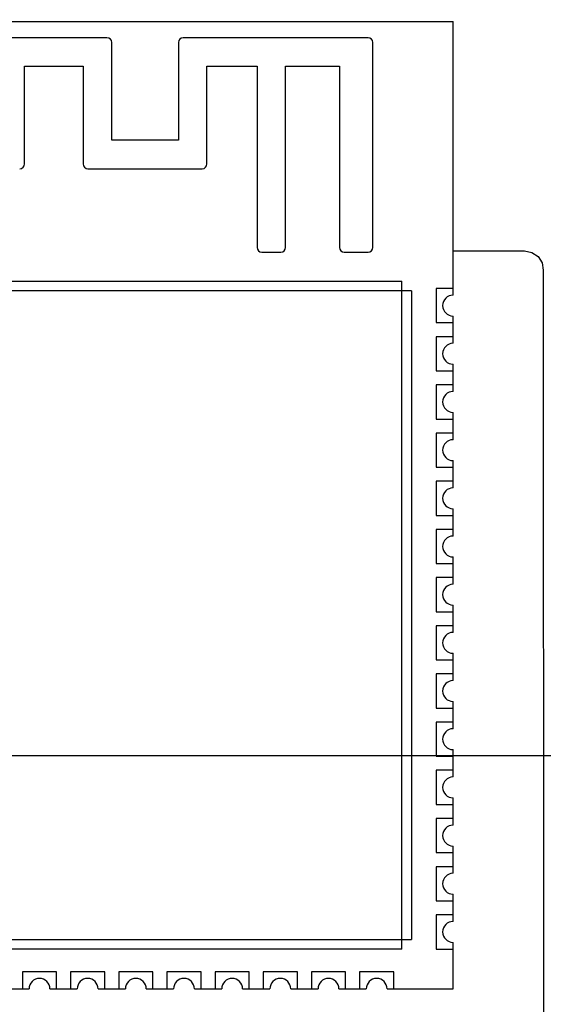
# Model space of a CAD drawing. Header units: millimetres. Extents: x 718 to 1157, y -195 to -52.
# Tile 154 of 156: x 1097 to 1111, y -108 to -82. Entities that reach past the tile are written whole.
import ezdxf

# ---------------------------------------------------------------- set-up
doc = ezdxf.new("R2010")
doc.units = ezdxf.units.MM
doc.header["$LTSCALE"] = 1.21
doc.header["$MEASUREMENT"] = 0
doc.header["$PDMODE"] = 3
doc.header["$PDSIZE"] = 0.3125
doc.layers.get('0').update_dxf_attribs({"linetype": 'CONTINUOUS'})
doc.layers.get('DEFPOINTS').update_dxf_attribs({"linetype": 'CONTINUOUS'})
doc.layers.add('Dim', color=3, linetype='CONTINUOUS', lineweight=25)
doc.styles.get("Standard").update_dxf_attribs({"font": 'txt', "width": 0.8})
doc.dimstyles.get("Standard").update_dxf_attribs({"dimtxt": 0.15625, "dimasz": 0.1875, "dimexe": 0.125, "dimexo": 0.0625, "dimgap": 0.09, "dimtad": 0, "dimtih": 1, "dimtoh": 1, "dimzin": 4, "dimdsep": 46, "dimtxsty": 'Standard', "dimblk": '_FILLED', "dimblk1": '_FILLED', "dimblk2": '_FILLED', "dimcen": 0.09, "dimazin": 1, "dimtp": 0.01, "dimtm": 0.01, "dimtfac": 1, "dimtofl": 0, "dimtmove": 0, "dimatfit": 3, "dimldrblk": '_FILLED', "dimfxl": 1, "dimtolj": 1, "dimtzin": 4, "dimarcsym": 0})

# ---------------------------------------------------------------- blocks, each defined once
blk = doc.blocks.new('_FILLED')
at = {"color": 0, "linetype": 'ByBlock'}
blk.add_solid([(0, 0), (-1, 0.167), (-1, -0.167)], dxfattribs=at)
blk = doc.blocks.new('*D36')
at = {"layer": 'DEFPOINTS', "color": 0}
for p in [(1117.488, -60.38), (991.288, -95.917), (1117.488, -95.98)]:
    blk.add_point(p, dxfattribs=at)
at = {"layer": 'Dim', "color": 0, "lineweight": -2}
for p, q in [((991.288, -95.855), (991.288, -60.255)), ((993.828, -60.38), (1049.798, -60.38)), ((1114.948, -60.38), (1058.978, -60.38)), ((1117.488, -95.917), (1117.488, -60.255))]:
    blk.add_line(p, q, dxfattribs=at)
at = {"layer": 'Dim', "color": 0, "lineweight": -2, "xscale": 2.54, "yscale": 2.54, "zscale": 2.54, "rotation": 180}
blk.add_blockref('_FILLED', (991.288, -60.38), dxfattribs=at)
at = {"layer": 'Dim', "color": 0, "lineweight": -2, "xscale": 2.54, "yscale": 2.54, "zscale": 2.54}
blk.add_blockref('_FILLED', (1117.488, -60.38), dxfattribs=at)
at = {"layer": 'Dim', "color": 0, "insert": (1054.388, -60.38), "char_height": 2.5, "attachment_point": 5, "line_spacing_factor": 2.5}
blk.add_mtext('\\A1;126.20', dxfattribs=at)
blk = doc.blocks.new('*D41')
at = {"layer": 'DEFPOINTS', "color": 0}
for p in [(1078.388, -101.78), (1078.388, -150.83), (1143.338, -150.83)]:
    blk.add_point(p, dxfattribs=at)
at = {"layer": 'Dim', "color": 0, "lineweight": -2}
for p, q in [((1078.45, -101.78), (1143.463, -101.78)), ((1143.338, -104.32), (1143.338, -122.381)), ((1143.338, -148.29), (1143.338, -130.228)), ((1078.45, -150.83), (1143.463, -150.83))]:
    blk.add_line(p, q, dxfattribs=at)
at = {"layer": 'Dim', "color": 0, "lineweight": -2, "xscale": 2.54, "yscale": 2.54, "zscale": 2.54}
for p, rotation in [((1143.338, -101.78), 90), ((1143.338, -150.83), 270)]:
    blk.add_blockref('_FILLED', p, dxfattribs=dict(at, rotation=rotation))
at = {"layer": 'Dim', "color": 0, "insert": (1143.338, -126.305), "char_height": 2.5, "attachment_point": 5, "rotation": 90, "line_spacing_factor": 2.5}
blk.add_mtext('\\A1;49.05', dxfattribs=at)
blk = doc.blocks.new('*D111')
at = {"layer": 'DEFPOINTS', "color": 0}
for p in [(1136.928, -53.893), (971.528, -83.944), (1136.928, -83.944)]:
    blk.add_point(p, dxfattribs=at)
at = {"layer": 'Dim', "color": 0, "lineweight": -2}
for p, q in [((971.528, -83.881), (971.528, -53.768)), ((974.068, -53.893), (1049.638, -53.893)), ((1134.388, -53.893), (1058.818, -53.893)), ((1136.928, -83.881), (1136.928, -53.768))]:
    blk.add_line(p, q, dxfattribs=at)
at = {"layer": 'Dim', "color": 0, "lineweight": -2, "xscale": 2.54, "yscale": 2.54, "zscale": 2.54, "rotation": 180}
blk.add_blockref('_FILLED', (971.528, -53.893), dxfattribs=at)
at = {"layer": 'Dim', "color": 0, "lineweight": -2, "xscale": 2.54, "yscale": 2.54, "zscale": 2.54}
blk.add_blockref('_FILLED', (1136.928, -53.893), dxfattribs=at)
at = {"layer": 'Dim', "color": 0, "insert": (1054.228, -53.893), "char_height": 2.5, "attachment_point": 5}
blk.add_mtext('\\A1;165.40', dxfattribs=at)

msp = doc.modelspace()

# ---------------------------------------------------------------- linework, layer by layer
at = {"color": 7, "linetype": 'Continuous'}
for p, q in [((1090.579, -82.434), (1108.579, -82.434)), ((1108.579, -89.649), (1108.579, -82.434)), ((1099.453, -82.863), (1096.653, -82.863)), ((1099.58, -85.563), (1099.58, -82.99)), ((1101.336, -82.99), (1101.336, -85.563)), ((1106.337, -82.863), (1101.463, -82.863)), ((1106.464, -88.39), (1106.464, -82.99)), ((1097.28, -86.19), (1097.28, -83.617)), ((1097.28, -83.617), (1098.826, -83.617)), ((1098.826, -83.617), (1098.826, -86.19)), ((1102.09, -86.19), (1102.09, -83.617)), ((1102.09, -83.617), (1103.41, -83.617)), ((1103.41, -83.617), (1103.41, -88.39)), ((1104.164, -88.39), (1104.164, -83.617)), ((1104.164, -83.617), (1105.583, -83.617)), ((1105.583, -83.617), (1105.583, -88.39)), ((1101.336, -85.563), (1099.58, -85.563)), ((1098.953, -86.317), (1101.963, -86.317)), ((1108.579, -88.484), (1110.458, -88.483)), ((1110.458, -88.483), (1110.653, -88.522)), ((1103.537, -88.517), (1104.037, -88.517)), ((1105.71, -88.517), (1106.337, -88.517)), ((1110.653, -88.522), (1110.818, -88.633)), ((1110.818, -88.633), (1110.929, -88.798)), ((1110.929, -88.798), (1110.958, -88.993)), ((1110.958, -88.993), (1110.966, -154.495)), ((1107.479, -89.534), (1091.679, -89.534)), ((1091.929, -89.284), (1107.229, -89.284)), ((1107.229, -106.884), (1107.229, -89.284)), ((1107.479, -89.534), (1107.479, -106.634)), ((1108.579, -89.474), (1108.129, -89.474)), ((1108.129, -89.474), (1108.129, -90.374)), ((1108.579, -90.919), (1108.579, -90.199)), ((1108.129, -90.374), (1108.579, -90.374)), ((1108.579, -90.744), (1108.129, -90.744)), ((1108.129, -90.744), (1108.129, -91.644)), ((1108.579, -92.189), (1108.579, -91.469)), ((1108.129, -91.644), (1108.579, -91.644)), ((1108.579, -92.014), (1108.129, -92.014)), ((1108.129, -92.014), (1108.129, -92.914)), ((1108.579, -93.459), (1108.579, -92.739)), ((1108.129, -92.914), (1108.579, -92.914)), ((1108.579, -93.284), (1108.129, -93.284)), ((1108.129, -93.284), (1108.129, -94.184)), ((1108.129, -94.184), (1108.579, -94.184)), ((1108.579, -94.729), (1108.579, -94.009)), ((1108.579, -94.554), (1108.129, -94.554)), ((1108.129, -94.554), (1108.129, -95.454)), ((1108.129, -95.454), (1108.579, -95.454)), ((1108.579, -95.999), (1108.579, -95.279)), ((1108.579, -95.824), (1108.129, -95.824)), ((1108.129, -95.824), (1108.129, -96.724)), ((1108.129, -96.724), (1108.579, -96.724)), ((1108.579, -97.269), (1108.579, -96.549)), ((1108.579, -97.094), (1108.129, -97.094)), ((1108.129, -97.094), (1108.129, -97.994)), ((1108.579, -98.539), (1108.579, -97.819)), ((1108.129, -97.994), (1108.579, -97.994)), ((1108.579, -98.364), (1108.129, -98.364)), ((1108.129, -98.364), (1108.129, -99.264)), ((1108.579, -99.809), (1108.579, -99.089)), ((1108.129, -99.264), (1108.579, -99.264)), ((1108.579, -99.634), (1108.129, -99.634)), ((1108.129, -99.634), (1108.129, -100.534)), ((1108.579, -101.079), (1108.579, -100.359)), ((1108.129, -100.534), (1108.579, -100.534)), ((1108.579, -100.904), (1108.129, -100.904)), ((1108.129, -100.904), (1108.129, -101.804)), ((1108.579, -102.349), (1108.579, -101.629)), ((1108.129, -101.804), (1108.579, -101.804)), ((1108.579, -102.174), (1108.129, -102.174)), ((1108.129, -102.174), (1108.129, -103.074)), ((1108.579, -103.619), (1108.579, -102.899)), ((1108.129, -103.074), (1108.579, -103.074)), ((1108.579, -103.444), (1108.129, -103.444)), ((1108.129, -103.444), (1108.129, -104.344)), ((1108.579, -104.889), (1108.579, -104.169)), ((1108.129, -104.344), (1108.579, -104.344)), ((1108.579, -104.714), (1108.129, -104.714)), ((1108.129, -104.714), (1108.129, -105.614)), ((1108.129, -105.614), (1108.579, -105.614)), ((1108.579, -106.159), (1108.579, -105.439)), ((1108.579, -105.984), (1108.129, -105.984)), ((1108.129, -105.984), (1108.129, -106.884)), ((1091.679, -106.634), (1107.479, -106.634)), ((1107.229, -106.884), (1091.929, -106.884)), ((1108.129, -106.884), (1108.579, -106.884)), ((1108.579, -107.934), (1108.579, -106.709)), ((1098.124, -107.484), (1097.224, -107.484)), ((1097.224, -107.484), (1097.224, -107.934)), ((1098.124, -107.934), (1098.124, -107.484)), ((1099.394, -107.484), (1098.494, -107.484)), ((1098.494, -107.484), (1098.494, -107.934)), ((1099.394, -107.934), (1099.394, -107.484)), ((1100.664, -107.484), (1099.764, -107.484)), ((1099.764, -107.484), (1099.764, -107.934)), ((1100.664, -107.934), (1100.664, -107.484)), ((1101.934, -107.484), (1101.034, -107.484)), ((1101.034, -107.484), (1101.034, -107.934)), ((1101.934, -107.934), (1101.934, -107.484)), ((1103.204, -107.484), (1102.304, -107.484)), ((1102.304, -107.484), (1102.304, -107.934)), ((1103.204, -107.934), (1103.204, -107.484)), ((1104.474, -107.484), (1103.574, -107.484)), ((1103.574, -107.484), (1103.574, -107.934)), ((1104.474, -107.934), (1104.474, -107.484)), ((1105.744, -107.484), (1104.844, -107.484)), ((1104.844, -107.484), (1104.844, -107.934)), ((1105.744, -107.934), (1105.744, -107.484)), ((1107.014, -107.484), (1106.114, -107.484)), ((1106.114, -107.484), (1106.114, -107.934)), ((1107.014, -107.934), (1107.014, -107.484)), ((1096.679, -107.934), (1097.399, -107.934)), ((1097.949, -107.934), (1098.669, -107.934)), ((1099.219, -107.934), (1099.939, -107.934)), ((1100.489, -107.934), (1101.209, -107.934)), ((1101.759, -107.934), (1102.479, -107.934)), ((1103.029, -107.934), (1103.749, -107.934)), ((1104.299, -107.934), (1105.019, -107.934)), ((1105.569, -107.934), (1106.289, -107.934)), ((1106.839, -107.934), (1108.579, -107.934))]:
    msp.add_line(p, q, dxfattribs=at)
for centre, radius, start, end in [((1099.453, -82.99), 0.127, 0, 90), ((1101.463, -82.99), 0.127, 90, 180), ((1106.337, -82.99), 0.127, 0, 90), ((1097.153, -86.19), 0.127, 270, 0), ((1098.953, -86.19), 0.127, 180, 270), ((1101.963, -86.19), 0.127, 270, 0), ((1103.537, -88.39), 0.127, 180, 270), ((1104.037, -88.39), 0.127, 270, 0), ((1105.71, -88.39), 0.127, 180, 270), ((1106.337, -88.39), 0.127, 270, 0), ((1108.579, -89.924), 0.275, 90, 270), ((1108.579, -91.194), 0.275, 90, 270), ((1108.579, -92.464), 0.275, 90, 270), ((1108.579, -93.734), 0.275, 90, 270), ((1108.579, -95.004), 0.275, 90, 270), ((1108.579, -96.274), 0.275, 90, 270), ((1108.579, -97.544), 0.275, 90, 270), ((1108.579, -98.814), 0.275, 90, 270), ((1108.579, -100.084), 0.275, 90, 270), ((1108.579, -101.354), 0.275, 90, 270), ((1108.579, -102.624), 0.275, 90, 270), ((1108.579, -103.894), 0.275, 90, 270), ((1108.579, -105.164), 0.275, 90, 270), ((1108.579, -106.434), 0.275, 90, 270), ((1097.674, -107.934), 0.275, 0, 180), ((1098.944, -107.934), 0.275, 0, 180), ((1100.214, -107.934), 0.275, 0, 180), ((1101.484, -107.934), 0.275, 0, 180), ((1102.754, -107.934), 0.275, 0, 180), ((1104.024, -107.934), 0.275, 0, 180), ((1105.294, -107.934), 0.275, 0, 180), ((1106.564, -107.934), 0.275, 0, 180)]:
    msp.add_arc(centre, radius, start, end, dxfattribs=at)

# ---------------------------------------------------------------- dimensions: what is measured, and where the dimension line sits
at = {"layer": 'Dim'}
for base, p1, p2, override, picture, middle in [((1136.928, -53.893), (971.528, -83.944), (1136.928, -83.944), {"dimtxt": 2.5, "dimasz": 2.54, "dimtih": 0, "dimtoh": 0, "dimzin": 0, "dimcen": 0.198, "dimadec": 0, "dimazin": 0, "dimtp": 0, "dimtm": 0, "dimtzin": 0}, '*D111', (1054.228, -53.893)), ((1117.488, -60.38), (991.288, -95.917), (1117.488, -95.98), {"dimtxt": 2.5, "dimasz": 2.54, "dimtih": 0, "dimtoh": 0, "dimzin": 0, "dimcen": 0.198, "dimadec": 0, "dimazin": 0, "dimtp": 0, "dimtm": 0, "dimtdec": 4, "dimtzin": 0}, '*D36', (1054.388, -60.38))]:
    dim = msp.add_linear_dim(base=base, p1=p1, p2=p2, dimstyle='Standard', override=override, dxfattribs=at)
    dim.commit()
    dim.dimension.update_dxf_attribs({"geometry": picture, "text_midpoint": middle})
dim = msp.add_linear_dim(base=(1143.338, -150.83), p1=(1078.388, -101.78), p2=(1078.388, -150.83), angle=90, dimstyle='Standard', override={"dimtxt": 2.5, "dimasz": 2.54, "dimtih": 0, "dimtoh": 0, "dimzin": 0, "dimcen": 0.198, "dimadec": 0, "dimazin": 0, "dimtp": 0, "dimtm": 0, "dimtdec": 4, "dimtzin": 0}, dxfattribs=at)
dim.commit()
dim.dimension.update_dxf_attribs({"geometry": '*D41', "text_midpoint": (1143.338, -126.305)})

doc.saveas('drawing.dxf')
